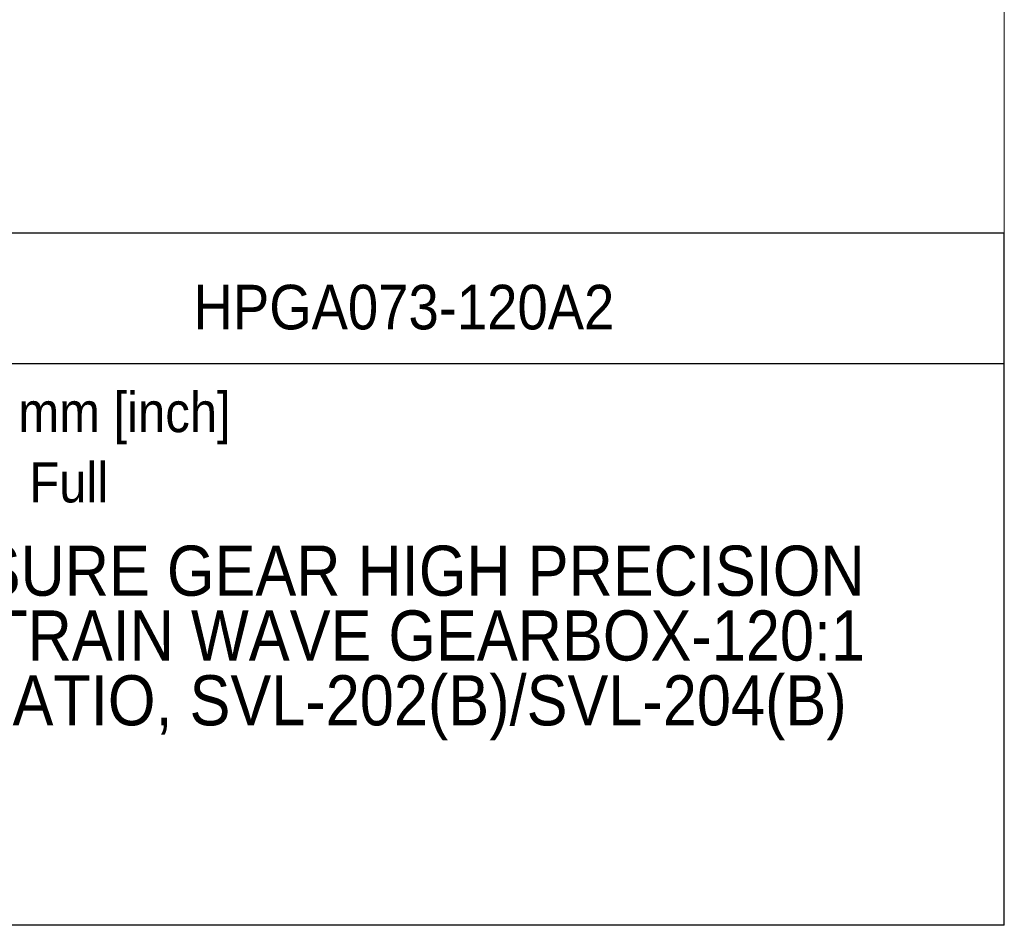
# Model space of a CAD drawing. Header units: millimetres. Extents: x 0 to 559, y 0 to 432.
# Tile 11 of 17: x 372 to 559, y 0 to 172. Entities that reach past the tile are written whole.
import ezdxf
from ezdxf.enums import TextEntityAlignment as Align

# ---------------------------------------------------------------- set-up
doc = ezdxf.new("R2010")
doc.units = ezdxf.units.MM
doc.header["$LTSCALE"] = 2
doc.linetypes.add('SLD-Solid', pattern=[0])
doc.layers.add('TEXT', color=140, linetype='SLD-Solid', lineweight=25)
doc.styles.add('SLDTEXTSTYLE0', font='GOTHIC.TTF', dxfattribs={"width": 0.913})

# ---------------------------------------------------------------- blocks, each defined once
blk = doc.blocks.new('SW_NOTE_0')
at = {"layer": 'TEXT', "color": 0, "insert": (0, 9.73), "char_height": 7.62, "attachment_point": 1, "style": 'SLDTEXTSTYLE0'}
blk.add_mtext('Scale: Full', dxfattribs=at)
blk = doc.blocks.new('SW_NOTE_0_1')
at = {"layer": 'TEXT', "color": 0, "insert": (0, 9.73), "char_height": 7.62, "attachment_point": 1, "style": 'SLDTEXTSTYLE0'}
blk.add_mtext('Units: mm [inch]', dxfattribs=at)
blk = doc.blocks.new('Block1')
at = {"layer": 'TEXT'}
for p, q in [((558.8, 131.53), (339.29, 131.53)), ((558.8, 0.01), (558.8, 131.53)), ((339.29, 106.79), (558.8, 106.79)), ((558.8, 0.01), (339.29, 0.01))]:
    blk.add_line(p, q, dxfattribs=at)
at = {"layer": 'TEXT', "color": 140}
for name, p in [('SW_NOTE_0_1', (345.18, 91.61)), ('SW_NOTE_0', (345.18, 78.26))]:
    blk.add_blockref(name, p, dxfattribs=at)
at = {"layer": 'TEXT', "color": 140, "style": 'SLDTEXTSTYLE0', "width": 0.913}
for tag, height, p in [('AUTOATTR0', 8.47, (404.83, 110.71)), ('AUTOATTR1_0', 9.53, (364.2, 59.77)), ('AUTOATTR1_1', 9.53, (358.43, 47.46)), ('AUTOATTR1_2', 9.53, (362.04, 35.14))]:
    blk.add_attdef(tag, text='', height=height, dxfattribs=at).set_placement(p, align=Align.BOTTOM_LEFT)
blk = doc.blocks.new('Block2')
at = {"color": 7, "linetype": 'SLD-Solid', "lineweight": 18}
for q in [(558.8, 431.81), (0, 0.01)]:
    blk.add_line((558.8, 0.01), q, dxfattribs=at)

msp = doc.modelspace()

# ---------------------------------------------------------------- block references
at = {"color": 7, "linetype": 'Continuous'}
msp.add_blockref('Block2', (0, 0), dxfattribs=at)
msp.add_blockref('Block1', (0, 0), dxfattribs=at).add_auto_attribs({'AUTOATTR0': 'HPGA073-120A2', 'AUTOATTR1_0': 'SURE GEAR HIGH PRECISION ', 'AUTOATTR1_1': 'STRAIN WAVE GEARBOX-120:1 ', 'AUTOATTR1_2': 'RATIO, SVL-202(B)/SVL-204(B) '})

doc.saveas('drawing.dxf')
